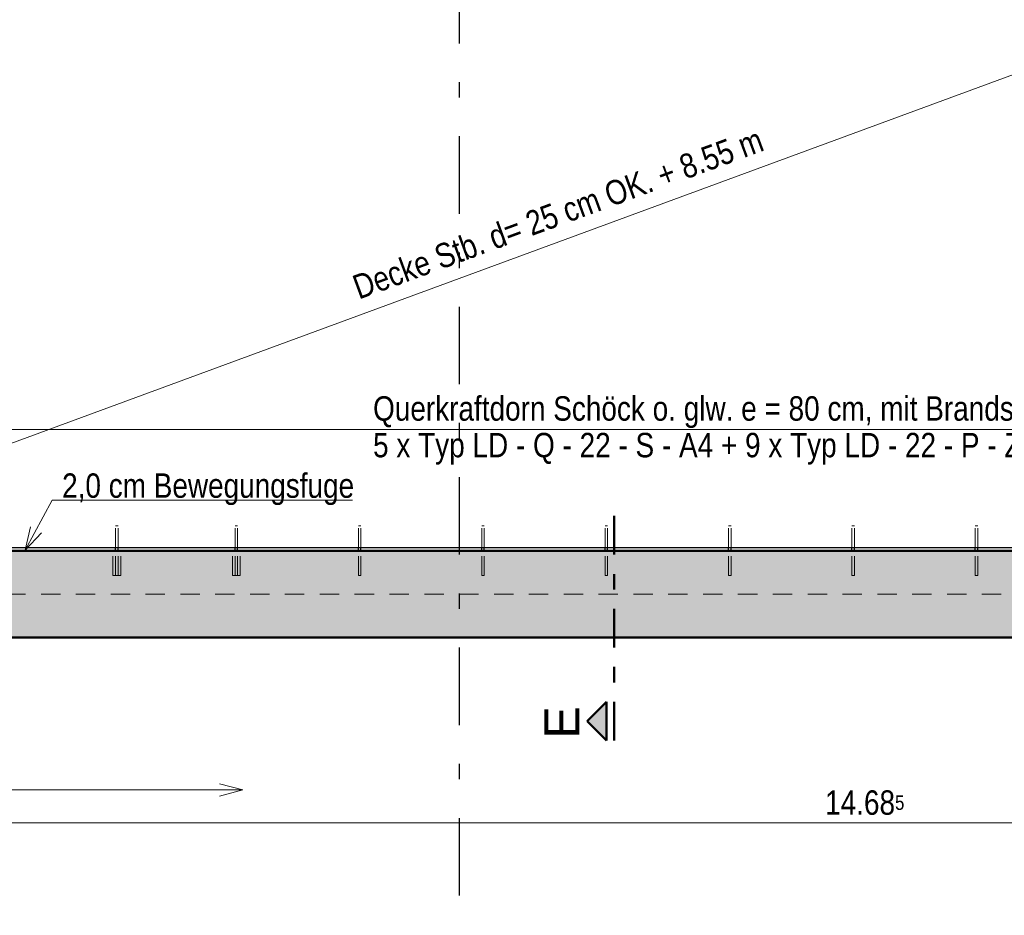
# Model space of a CAD drawing. Header units: millimetres. Extents: x 0 to 78.9, y -26.7 to 42.
# Tile 12 of 68: x 25.6 to 31.9, y 12.5 to 18.3. Entities that reach past the tile are written whole.
import ezdxf

# ---------------------------------------------------------------- set-up
doc = ezdxf.new("R2010")
doc.units = ezdxf.units.MM
for name, pattern in [('DASHDOT', [1, 0.5, -0.25, 0, -0.25]), ('DASHDOTX2', [2, 1, -0.5, 0, -0.5]), ('HIDDEN', [0.375, 0.25, -0.125])]:
    doc.linetypes.add(name, pattern=pattern)
for name, color, linetype, lineweight in [('Achsen', 7, 'Continuous', 20), ('Schraffuren', 7, 'Continuous', 20), ('Texte', 7, 'Continuous', 20)]:
    doc.layers.add(name, color=color, linetype=linetype, lineweight=lineweight)
doc.styles.add('Arial', font='arial.ttf')
doc.styles.add('Arial Narrow', font='ARIALN.TTF')
doc.dimstyles.new('Arch_Strakon_dimstyle', dxfattribs={"dimtxt": 11.25, "dimasz": 1, "dimexe": 1.25, "dimexo": 0.0625, "dimgap": 1, "dimtad": 0, "dimdec": 5, "dimzin": 12, "dimdsep": 46, "dimtxsty": 'Arial Narrow', "dimblk": 'Arrowhead_Tick', "dimsah": 1, "dimcen": 0, "dimse1": 1, "dimse2": 1, "dimclrd": 6, "dimclrt": 3, "dimazin": 0, "dimtfac": 1, "dimtdec": 4, "dimtmove": 0, "dimatfit": 3, "dimldrblk": 'NONE', "dimfxl": 1, "dimtvp": 1, "dimtolj": 1, "dimtzin": 0, "dimlwd": 13, "dimarcsym": 2})

# ---------------------------------------------------------------- blocks, each defined once
blk = doc.blocks.new('Arrowhead_Tick')
at = {"color": 0, "linetype": 'Continuous', "lineweight": -2}
for p, q in [((0, 20), (0, -10)), ((-1, 0), (0, 0)), ((10, 0), (0, 0))]:
    blk.add_line(p, q, dxfattribs=at)
at = {"color": 2, "linetype": 'Continuous', "lineweight": 35}
blk.add_line((4.42, 4.42), (-4.42, -4.42), dxfattribs=at)
blk = doc.blocks.new('*D398')
at = {"layer": 'Achsen', "color": 6, "linetype": 'Continuous', "lineweight": 13}
blk.add_line((23.7022, 13.1106), (38.3692, 13.1106), dxfattribs=at)
at = {"layer": 'Defpoints', "color": 0}
for p in [(23.6922, 14.5876), (38.3792, 14.5876), (38.3792, 13.1106)]:
    blk.add_point(p, dxfattribs=at)
at = {"layer": 'Achsen', "color": 6, "lineweight": 13, "xscale": 0.01, "yscale": 0.01, "zscale": 0.01}
blk.add_blockref('Arrowhead_Tick', (38.3792, 13.1106), dxfattribs=at)
at = {"layer": 'Achsen', "color": 6, "lineweight": 13, "xscale": 0.01, "yscale": 0.01, "zscale": 0.01, "rotation": 180}
blk.add_blockref('Arrowhead_Tick', (23.6922, 13.1106), dxfattribs=at)
at = {"layer": 'Achsen', "color": 2, "lineweight": 35, "insert": (31.0357, 13.241), "char_height": 0.1575, "attachment_point": 5, "style": 'Arial Narrow'}
blk.add_mtext('\\A1;14.68{\\A1;\\H.6x;\\S5;}', dxfattribs=at)
blk = doc.blocks.new('_None')
blk = doc.blocks.new('*D415')
at = {"layer": 'Achsen', "color": 6, "linetype": 'Continuous', "lineweight": 13}
blk.add_line((23.8522, 15.65), (38.2177, 15.65), dxfattribs=at)
at = {"layer": 'Defpoints', "color": 0}
for p in [(38.2277, 15.65), (23.8422, 14.7084), (38.2277, 14.7084)]:
    blk.add_point(p, dxfattribs=at)
at = {"layer": 'Achsen', "color": 6, "lineweight": 13, "xscale": 0.01, "yscale": 0.01, "zscale": 0.01}
blk.add_blockref('Arrowhead_Tick', (38.2277, 15.65), dxfattribs=at)
at = {"layer": 'Achsen', "color": 6, "lineweight": 13, "xscale": 0.01, "yscale": 0.01, "zscale": 0.01, "rotation": 180}
blk.add_blockref('Arrowhead_Tick', (23.8422, 15.65), dxfattribs=at)

msp = doc.modelspace()

# ---------------------------------------------------------------- hatches: boundary and pattern name
at = {"lineweight": 25, "true_color": 0x0000ff}
msp.add_hatch(color=5, dxfattribs=at).paths.add_polyline_path([(29.2426415, 13.7673351), (29.3676415, 13.6423351), (29.3676415, 13.8923351)])
at = {"layer": 'Schraffuren', "lineweight": 35, "true_color": 0x4b4b4b}
msp.add_hatch(color=251, dxfattribs=at).paths.add_polyline_path([(41.3536483, 14.867572), (41.3536483, 14.307572), (20.7060671, 14.307572), (20.7060671, 14.867572)])

# ---------------------------------------------------------------- linework, layer by layer
at = {"color": 5, "linetype": 'Continuous', "lineweight": 18}
msp.add_line((23.692245, 14.887572), (38.187245, 20.2183897), dxfattribs=at)
at = {"color": 4, "linetype": 'DASHDOT', "lineweight": 50, "ltscale": 0.5}
msp.add_line((29.4176415, 13.6423351), (29.4176415, 15.1553457), dxfattribs=at)
at = {"color": 6, "linetype": 'HIDDEN', "lineweight": 13, "ltscale": 0.5}
for p, q in [((26.1987448, 15.0283995), (26.1993537, 15.0283995)), ((26.1987448, 14.887572), (26.1987448, 15.0283995)), ((26.1993537, 15.0283995), (26.2010879, 15.0283995)), ((26.2010879, 15.0283995), (26.2036833, 15.0283995)), ((26.2036833, 15.0283995), (26.2067448, 15.0283995)), ((26.2067448, 15.0283995), (26.2098062, 15.0283995)), ((26.2098062, 15.0283995), (26.2124016, 15.0283995)), ((26.2124016, 15.0283995), (26.2141358, 15.0283995)), ((26.2141358, 15.0283995), (26.2147448, 15.0283995)), ((26.2147448, 14.887572), (26.2147448, 15.0283995)), ((26.9702447, 15.0283995), (26.9708537, 15.0283995)), ((26.9702447, 14.887572), (26.9702447, 15.0283995)), ((26.9708537, 15.0283995), (26.9725879, 15.0283995)), ((26.9725879, 15.0283995), (26.9751832, 15.0283995)), ((26.9751832, 15.0283995), (26.9782447, 15.0283995)), ((26.9782447, 15.0283995), (26.9813062, 15.0283995)), ((26.9813062, 15.0283995), (26.9839016, 15.0283995)), ((26.9839016, 15.0283995), (26.9856357, 15.0283995)), ((26.9856357, 15.0283995), (26.9862447, 15.0283995)), ((26.9862447, 14.887572), (26.9862447, 15.0283995)), ((27.7667446, 15.0283995), (27.7673536, 15.0283995)), ((27.7667446, 14.887572), (27.7667446, 15.0283995)), ((27.7673536, 15.0283995), (27.7690878, 15.0283995)), ((27.7690878, 15.0283995), (27.7716832, 15.0283995)), ((27.7716832, 15.0283995), (27.7747446, 15.0283995)), ((27.7747446, 15.0283995), (27.7778061, 15.0283995)), ((27.7778061, 15.0283995), (27.7804015, 15.0283995)), ((27.7804015, 15.0283995), (27.7821357, 15.0283995)), ((27.7821357, 15.0283995), (27.7827446, 15.0283995)), ((27.7827446, 14.887572), (27.7827446, 15.0283995)), ((28.5632446, 15.0283995), (28.5638535, 15.0283995)), ((28.5632446, 14.887572), (28.5632446, 15.0283995)), ((28.5638535, 15.0283995), (28.5655877, 15.0283995)), ((28.5655877, 15.0283995), (28.5681831, 15.0283995)), ((28.5681831, 15.0283995), (28.5712446, 15.0283995)), ((28.5712446, 15.0283995), (28.5743061, 15.0283995)), ((28.5743061, 15.0283995), (28.5769014, 15.0283995)), ((28.5769014, 15.0283995), (28.5786356, 15.0283995)), ((28.5786356, 15.0283995), (28.5792446, 15.0283995)), ((28.5792446, 14.887572), (28.5792446, 15.0283995)), ((29.3597445, 15.0283995), (29.3603535, 15.0283995)), ((29.3597445, 14.887572), (29.3597445, 15.0283995)), ((29.3603535, 15.0283995), (29.3620877, 15.0283995)), ((29.3620877, 15.0283995), (29.3646831, 15.0283995)), ((29.3646831, 15.0283995), (29.3677445, 15.0283995)), ((29.3677445, 15.0283995), (29.370806, 15.0283995)), ((29.370806, 15.0283995), (29.3734014, 15.0283995)), ((29.3734014, 15.0283995), (29.3751356, 15.0283995)), ((29.3751356, 15.0283995), (29.3757445, 15.0283995)), ((29.3757445, 14.887572), (29.3757445, 15.0283995)), ((30.1562445, 15.0283995), (30.1568534, 15.0283995)), ((30.1562445, 14.887572), (30.1562445, 15.0283995)), ((30.1568534, 15.0283995), (30.1585876, 15.0283995)), ((30.1585876, 15.0283995), (30.161183, 15.0283995)), ((30.161183, 15.0283995), (30.1642445, 15.0283995)), ((30.1642445, 15.0283995), (30.1673059, 15.0283995)), ((30.1673059, 15.0283995), (30.1699013, 15.0283995)), ((30.1699013, 15.0283995), (30.1716355, 15.0283995)), ((30.1716355, 15.0283995), (30.1722445, 15.0283995)), ((30.1722445, 14.887572), (30.1722445, 15.0283995)), ((30.9527444, 15.0283995), (30.9533534, 15.0283995)), ((30.9527444, 14.887572), (30.9527444, 15.0283995)), ((30.9533534, 15.0283995), (30.9550875, 15.0283995)), ((30.9550875, 15.0283995), (30.9576829, 15.0283995)), ((30.9576829, 15.0283995), (30.9607444, 15.0283995)), ((30.9607444, 15.0283995), (30.9638059, 15.0283995)), ((30.9638059, 15.0283995), (30.9664012, 15.0283995)), ((30.9664012, 15.0283995), (30.9681354, 15.0283995)), ((30.9681354, 15.0283995), (30.9687444, 15.0283995)), ((30.9687444, 14.887572), (30.9687444, 15.0283995)), ((31.7492443, 15.0283995), (31.7498533, 15.0283995)), ((31.7492443, 14.887572), (31.7492443, 15.0283995)), ((31.7498533, 15.0283995), (31.7515875, 15.0283995)), ((31.7515875, 15.0283995), (31.7541829, 15.0283995)), ((31.7541829, 15.0283995), (31.7572443, 15.0283995)), ((31.7572443, 15.0283995), (31.7603058, 15.0283995)), ((31.7603058, 15.0283995), (31.7629012, 15.0283995)), ((31.7629012, 15.0283995), (31.7646354, 15.0283995)), ((31.7646354, 15.0283995), (31.7652443, 15.0283995)), ((31.7652443, 14.887572), (31.7652443, 15.0283995)), ((26.1817448, 14.7083995), (26.1817448, 14.867572)), ((26.1987448, 14.7083995), (26.1987448, 14.867572)), ((26.2147448, 14.7083995), (26.2147448, 14.867572)), ((26.2317448, 14.7083995), (26.2317448, 14.867572)), ((26.9532447, 14.7083995), (26.9532447, 14.867572)), ((26.9702447, 14.7083995), (26.9702447, 14.867572)), ((26.9862447, 14.7083995), (26.9862447, 14.867572)), ((27.0032447, 14.7083995), (27.0032447, 14.867572)), ((27.7667446, 14.7083995), (27.7667446, 14.867572)), ((27.7827446, 14.7083995), (27.7827446, 14.867572)), ((28.5632446, 14.7083995), (28.5632446, 14.867572)), ((28.5792446, 14.7083995), (28.5792446, 14.867572)), ((29.3597445, 14.7083995), (29.3597445, 14.867572)), ((29.3757445, 14.7083995), (29.3757445, 14.867572)), ((30.1562445, 14.7083995), (30.1562445, 14.867572)), ((30.1722445, 14.7083995), (30.1722445, 14.867572)), ((30.9527444, 14.7083995), (30.9527444, 14.867572)), ((30.9687444, 14.7083995), (30.9687444, 14.867572)), ((31.7492443, 14.7083995), (31.7492443, 14.867572)), ((31.7652443, 14.7083995), (31.7652443, 14.867572)), ((26.1817448, 14.7083995), (26.1836478, 14.7083995)), ((26.1836478, 14.7083995), (26.1890671, 14.7083995)), ((26.1890671, 14.7083995), (26.1971777, 14.7083995)), ((26.1971777, 14.7083995), (26.2067448, 14.7083995)), ((26.2067448, 14.7083995), (26.2163119, 14.7083995)), ((26.2163119, 14.7083995), (26.2244224, 14.7083995)), ((26.2244224, 14.7083995), (26.2298418, 14.7083995)), ((26.2298418, 14.7083995), (26.2317448, 14.7083995)), ((26.9532447, 14.7083995), (26.9551477, 14.7083995)), ((26.9551477, 14.7083995), (26.960567, 14.7083995)), ((26.960567, 14.7083995), (26.9686776, 14.7083995)), ((26.9686776, 14.7083995), (26.9782447, 14.7083995)), ((26.9782447, 14.7083995), (26.9878118, 14.7083995)), ((26.9878118, 14.7083995), (26.9959224, 14.7083995)), ((26.9959224, 14.7083995), (27.0013417, 14.7083995)), ((27.0013417, 14.7083995), (27.0032447, 14.7083995)), ((27.7667446, 14.7083995), (27.7673536, 14.7083995)), ((27.7673536, 14.7083995), (27.7690878, 14.7083995)), ((27.7690878, 14.7083995), (27.7716832, 14.7083995)), ((27.7716832, 14.7083995), (27.7747446, 14.7083995)), ((27.7747446, 14.7083995), (27.7778061, 14.7083995)), ((27.7778061, 14.7083995), (27.7804015, 14.7083995)), ((27.7804015, 14.7083995), (27.7821357, 14.7083995)), ((27.7821357, 14.7083995), (27.7827446, 14.7083995)), ((28.5632446, 14.7083995), (28.5638535, 14.7083995)), ((28.5638535, 14.7083995), (28.5655877, 14.7083995)), ((28.5655877, 14.7083995), (28.5681831, 14.7083995)), ((28.5681831, 14.7083995), (28.5712446, 14.7083995)), ((28.5712446, 14.7083995), (28.5743061, 14.7083995)), ((28.5743061, 14.7083995), (28.5769014, 14.7083995)), ((28.5769014, 14.7083995), (28.5786356, 14.7083995)), ((28.5786356, 14.7083995), (28.5792446, 14.7083995)), ((29.3597445, 14.7083995), (29.3603535, 14.7083995)), ((29.3603535, 14.7083995), (29.3620877, 14.7083995)), ((29.3620877, 14.7083995), (29.3646831, 14.7083995)), ((29.3646831, 14.7083995), (29.3677445, 14.7083995)), ((29.3677445, 14.7083995), (29.370806, 14.7083995)), ((29.370806, 14.7083995), (29.3734014, 14.7083995)), ((29.3734014, 14.7083995), (29.3751356, 14.7083995)), ((29.3751356, 14.7083995), (29.3757445, 14.7083995)), ((30.1562445, 14.7083995), (30.1568534, 14.7083995)), ((30.1568534, 14.7083995), (30.1585876, 14.7083995)), ((30.1585876, 14.7083995), (30.161183, 14.7083995)), ((30.161183, 14.7083995), (30.1642445, 14.7083995)), ((30.1642445, 14.7083995), (30.1673059, 14.7083995)), ((30.1673059, 14.7083995), (30.1699013, 14.7083995)), ((30.1699013, 14.7083995), (30.1716355, 14.7083995)), ((30.1716355, 14.7083995), (30.1722445, 14.7083995)), ((30.9527444, 14.7083995), (30.9533534, 14.7083995)), ((30.9533534, 14.7083995), (30.9550875, 14.7083995)), ((30.9550875, 14.7083995), (30.9576829, 14.7083995)), ((30.9576829, 14.7083995), (30.9607444, 14.7083995)), ((30.9607444, 14.7083995), (30.9638059, 14.7083995)), ((30.9638059, 14.7083995), (30.9664012, 14.7083995)), ((30.9664012, 14.7083995), (30.9681354, 14.7083995)), ((30.9681354, 14.7083995), (30.9687444, 14.7083995)), ((31.7492443, 14.7083995), (31.7498533, 14.7083995)), ((31.7498533, 14.7083995), (31.7515875, 14.7083995)), ((31.7515875, 14.7083995), (31.7541829, 14.7083995)), ((31.7541829, 14.7083995), (31.7572443, 14.7083995)), ((31.7572443, 14.7083995), (31.7603058, 14.7083995)), ((31.7603058, 14.7083995), (31.7629012, 14.7083995)), ((31.7629012, 14.7083995), (31.7646354, 14.7083995)), ((31.7646354, 14.7083995), (31.7652443, 14.7083995)), ((23.692245, 14.587572), (38.3792438, 14.587572))]:
    msp.add_line(p, q, dxfattribs=at)
at = {"color": 4, "linetype": 'Continuous', "lineweight": 50}
for p, q in [((29.3676415, 13.8923351), (29.2426415, 13.7673351)), ((29.3676415, 13.6423351), (29.3676415, 13.8923351)), ((29.2426415, 13.7673351), (29.3676415, 13.6423351))]:
    msp.add_line(p, q, dxfattribs=at)
at = {"layer": 'Achsen', "color": 3, "linetype": 'DASHDOTX2', "lineweight": 25, "ltscale": 0.5}
for p, q in [((28.4176415, 39.542572), (28.4176415, 12.5145336)), ((3.1006415, 14.8683995), (42.9732145, 14.8683995))]:
    msp.add_line(p, q, dxfattribs=at)
at = {"layer": 'Achsen', "color": 5, "linetype": 'Continuous', "lineweight": 18}
for p, q in [((25.7894813, 15.1948353), (25.6138598, 14.8706111)), ((27.7280721, 15.1948353), (25.7894813, 15.1948353)), ((25.6138598, 14.8706111), (25.6499615, 15.0216478)), ((25.7206432, 14.9833619), (25.6138598, 14.8706111))]:
    msp.add_line(p, q, dxfattribs=at)
at = {"layer": 'Achsen', "color": 3, "linetype": 'Continuous', "lineweight": 25}
for p, q in [((23.942245, 14.887572), (38.1276938, 14.887572)), ((26.1987448, 14.867572), (26.1987448, 14.887572)), ((26.2147448, 14.867572), (26.2147448, 14.887572)), ((26.9702447, 14.867572), (26.9702447, 14.887572)), ((26.9862447, 14.867572), (26.9862447, 14.887572)), ((27.7667446, 14.867572), (27.7667446, 14.887572)), ((27.7827446, 14.867572), (27.7827446, 14.887572)), ((28.5632446, 14.867572), (28.5632446, 14.887572)), ((28.5792446, 14.867572), (28.5792446, 14.887572)), ((29.3597445, 14.867572), (29.3597445, 14.887572)), ((29.3757445, 14.867572), (29.3757445, 14.887572)), ((30.1562445, 14.867572), (30.1562445, 14.887572)), ((30.1722445, 14.867572), (30.1722445, 14.887572)), ((30.9527444, 14.867572), (30.9527444, 14.887572)), ((30.9687444, 14.867572), (30.9687444, 14.887572)), ((31.7492443, 14.867572), (31.7492443, 14.887572)), ((31.7652443, 14.867572), (31.7652443, 14.887572))]:
    msp.add_line(p, q, dxfattribs=at)
at = {"layer": 'Achsen', "color": 6, "linetype": 'Continuous', "lineweight": 13}
for p, q in [((26.869692, 13.3635742), (27.019692, 13.3233819)), ((25.4453064, 13.3233819), (27.019692, 13.3233819)), ((27.019692, 13.3233819), (26.869692, 13.2831895))]:
    msp.add_line(p, q, dxfattribs=at)
at = {"layer": 'Texte', "color": 4, "linetype": 'Continuous', "lineweight": 50}
for p, q in [((20.7060671, 14.867572), (41.3536483, 14.867572)), ((20.7060671, 14.307572), (41.3536483, 14.307572))]:
    msp.add_line(p, q, dxfattribs=at)

# ---------------------------------------------------------------- texts
at = {"color": 2, "lineweight": 35, "style": 'Arial Narrow'}
msp.add_text('Decke Stb. d= 25 cm OK. + 8.55 m', height=0.1575, rotation=20.192, dxfattribs=at).set_placement((27.7691971, 16.4880805))
at = {"color": 4, "lineweight": 50, "style": 'Arial'}
msp.add_text('E', height=0.225, rotation=90, dxfattribs=at).set_placement((29.1926415, 13.6548351))
at = {"layer": 'Achsen', "color": 2, "lineweight": 35, "style": 'Arial Narrow'}
msp.add_text('2,0 cm Bewegungsfuge', height=0.1575, dxfattribs=at).set_placement((25.8533698, 15.2092808))
at = {"layer": 'Achsen', "color": 2, "lineweight": 35, "insert": (27.8611395, 15.4233317), "char_height": 0.1575, "attachment_point": 7, "line_spacing_factor": 0.9, "style": 'Arial Narrow'}
msp.add_mtext('Querkraftdorn Schöck o. glw. e = 80 cm, mit Brandschutzmanschette BSM 20 LD 16-22{\\P}5 x Typ LD - Q - 22 - S - A4 + 9 x Typ LD - 22 - P - Zn + 5 x Typ LD - Q - 22 - S - A4', dxfattribs=at)

# ---------------------------------------------------------------- dimensions: what is measured, and where the dimension line sits
at = {"layer": 'Achsen', "lineweight": 35}
for base, p1, p2, text, override, picture, middle in [((38.2276938, 15.65), (23.842245, 14.7083995), (38.2276938, 14.7083995), ' ', {"dimscale": 0.01, "dimtxt": 15, "dimasz": 1, "dimgap": 5, "dimtad": 1, "dimjust": 0, "dimtih": 0, "dimtoh": 0, "dimdec": 5, "dimdsep": 46, "dimtxsty": 'Arial Narrow', "dimclrd": 6, "dimclrt": 2, "dimtix": 1, "dimtofl": 255, "dimtmove": 0, "dimatfit": 2, "dimfxl": 0, "dimfxlon": 0, "dimtvp": 33.333333, "dimlwd": 13}, '*D415', (31.0349694, 15.65)), ((38.3792438, 13.1106362), (23.692245, 14.587572), (38.3792438, 14.587572), '14.68{\\A1;\\H.6x;\\S5;}', {"dimscale": 0.01, "dimtxt": 15.75, "dimasz": 1, "dimgap": 5, "dimtad": 1, "dimjust": 0, "dimtih": 0, "dimtoh": 0, "dimdec": 5, "dimdsep": 46, "dimtxsty": 'Arial Narrow', "dimclrd": 6, "dimclrt": 2, "dimtix": 1, "dimtofl": 255, "dimtmove": 0, "dimatfit": 2, "dimfxl": 0, "dimfxlon": 0, "dimtvp": 31.746032, "dimlwd": 13}, '*D398', (31.0357444, 13.1106362))]:
    dim = msp.add_linear_dim(base=base, p1=p1, p2=p2, text=text, dimstyle='Arch_Strakon_dimstyle', override=override, dxfattribs=at)
    dim.commit()
    dim.dimension.update_dxf_attribs({"geometry": picture, "text_midpoint": middle, "dimtype": 160})

doc.saveas('drawing.dxf')
